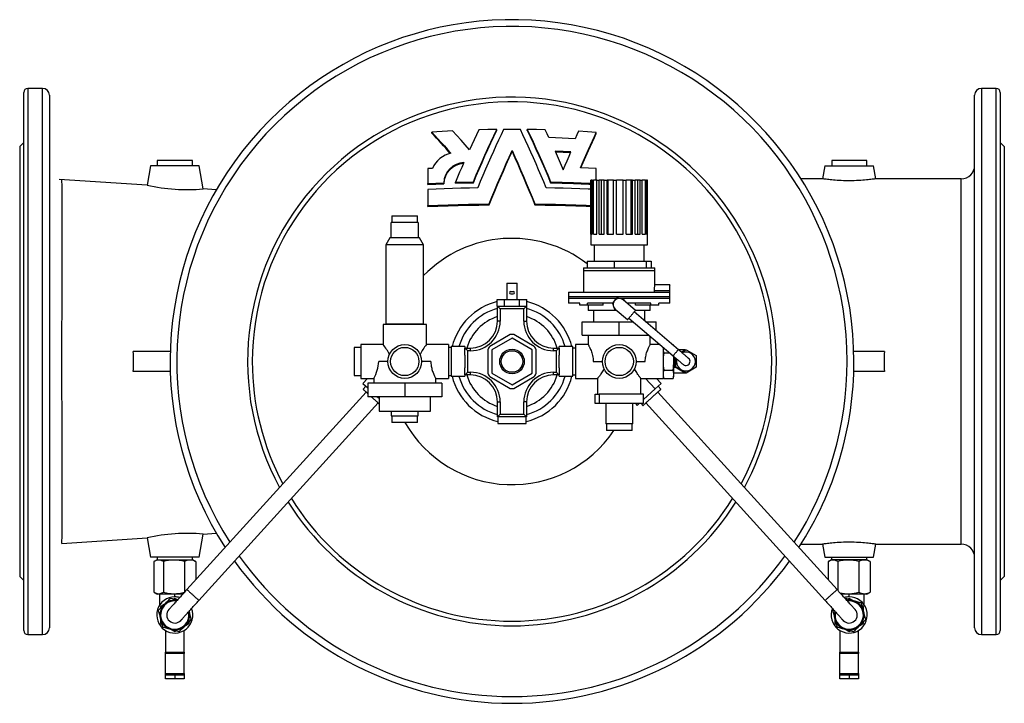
# Model space of a CAD drawing. Extents: x 51 to 1452, y -583 to 690.
# Tile 1 of 4: x 51 to 781, y -583 to -76. Entities that reach past the tile are written whole.
import ezdxf

# ---------------------------------------------------------------- set-up
doc = ezdxf.new("R2010")
doc.units = 0
doc.layers.get('0').update_dxf_attribs({"linetype": 'CONTINUOUS'})

msp = doc.modelspace()

# ---------------------------------------------------------------- linework, layer by layer
at = {"color": 7, "linetype": 'CONTINUOUS'}
for p, q in [((54.39, -528.5), (54.39, -129.5)), ((68.39, -126.5), (57.39, -126.5)), ((775.39, -126.5), (764.39, -126.5)), ((778.39, -129.5), (778.39, -528.5)), ((73.39, -131.5), (73.39, -526.5)), ((759.39, -526.5), (759.39, -131.5)), ((356.86, -159.66), (356.86, -158.94)), ((405.02, -157.65), (405.02, -156.95)), ((427.75, -157.65), (427.75, -156.95)), ((478.89, -159.88), (478.89, -159.16)), ((54.39, -166.5), (51.39, -169.5)), ((781.39, -169.5), (778.39, -166.5)), ((51.39, -169.5), (51.39, -329)), ((416.39, -173.28), (416.39, -172.59)), ((781.39, -169.5), (781.39, -329)), ((153.39, -180), (153.39, -184)), ((179.39, -180), (153.39, -180)), ((179.39, -184), (179.39, -180)), ((653.39, -180), (653.39, -184)), ((679.39, -180), (653.39, -180)), ((679.39, -184), (679.39, -180)), ((73.39, -184.06), (73.39, -184.08)), ((148.39, -184), (145.87, -198.26)), ((184.39, -184), (148.39, -184)), ((187.39, -201.02), (184.39, -184)), ((357.46, -185.78), (353.89, -185.99)), ((353.89, -185.99), (353.89, -197.02)), ((478.89, -194.6), (478.89, -185.99)), ((648.39, -184), (646.71, -193.49)), ((648.39, -184), (684.39, -184)), ((686.06, -193.49), (684.39, -184)), ((145.98, -198.27), (80.67, -193.92)), ((353.89, -197.71), (353.89, -197.02)), ((365.79, -197.12), (365.79, -196.43)), ((374.41, -196.78), (374.41, -196.1)), ((387.75, -196.4), (387.75, -195.72)), ((445.02, -196.4), (445.02, -195.72)), ((474.89, -194.6), (474.89, -242.6)), ((474.89, -194.6), (474.95, -194.6)), ((474.95, -234.6), (474.95, -194.6)), ((475.93, -194.6), (474.95, -194.6)), ((475.93, -234.6), (475.93, -194.6)), ((475.93, -194.6), (476.77, -194.6)), ((476.77, -234.6), (476.77, -194.6)), ((479.21, -194.6), (476.77, -194.6)), ((479.21, -234.6), (479.21, -194.6)), ((479.37, -194.6), (479.21, -194.6)), ((479.37, -234.6), (479.37, -194.6)), ((479.37, -194.6), (480.9, -194.6)), ((480.9, -234.6), (480.9, -194.6)), ((482.68, -194.6), (480.9, -194.6)), ((482.68, -234.6), (482.68, -194.6)), ((484.8, -194.6), (482.68, -194.6)), ((484.8, -234.6), (484.8, -194.6)), ((484.8, -194.6), (486.83, -194.6)), ((486.83, -234.6), (486.83, -194.6)), ((487.75, -194.6), (486.83, -194.6)), ((487.75, -234.6), (487.75, -194.6)), ((491.57, -194.6), (487.75, -194.6)), ((491.57, -234.6), (491.57, -194.6)), ((491.57, -194.6), (493.86, -194.6)), ((493.86, -234.6), (493.86, -194.6)), ((498.79, -194.6), (493.86, -194.6)), ((498.79, -234.6), (498.79, -194.6)), ((498.86, -194.6), (498.79, -194.6)), ((498.86, -234.6), (498.86, -194.6)), ((498.86, -194.6), (501.13, -194.6)), ((501.13, -234.6), (501.13, -194.6)), ((504.75, -194.6), (501.13, -194.6)), ((504.75, -234.6), (504.75, -194.6)), ((505.79, -194.6), (504.75, -194.6)), ((505.79, -234.6), (505.79, -194.6)), ((505.79, -194.6), (507.77, -194.6)), ((507.77, -234.6), (507.77, -194.6)), ((509.64, -194.6), (507.77, -194.6)), ((509.64, -234.6), (509.64, -194.6)), ((511.52, -194.6), (509.64, -194.6)), ((511.52, -234.6), (511.52, -194.6)), ((511.52, -194.6), (512.97, -194.6)), ((512.97, -234.6), (512.97, -194.6)), ((515.37, -194.6), (512.97, -194.6)), ((515.37, -234.6), (515.37, -194.6)), ((515.37, -194.6), (516.12, -194.6)), ((516.12, -234.6), (516.12, -194.6)), ((516.87, -194.6), (516.12, -194.6)), ((516.87, -234.6), (516.87, -194.6)), ((516.87, -194.6), (516.89, -194.6)), ((516.89, -242.6), (516.89, -194.6)), ((646.71, -193.49), (630.63, -193.49)), ((749.39, -193.49), (686.05, -193.49)), ((197.19, -201.68), (187.28, -201.02)), ((353.89, -201.51), (353.89, -213.37)), ((353.89, -214.07), (353.89, -213.37)), ((399.42, -212.88), (399.42, -212.18)), ((433.35, -212.88), (433.35, -212.18)), ((326.89, -237.4), (326.89, -225.9)), ((346.89, -225.9), (326.89, -225.9)), ((327.39, -220.9), (327.39, -225.9)), ((327.39, -220.9), (346.39, -220.9)), ((346.39, -225.9), (346.39, -220.9)), ((346.89, -225.9), (346.89, -237.4)), ((325.89, -237.4), (322.89, -242.4)), ((326.89, -237.4), (325.89, -237.4)), ((346.89, -237.4), (326.89, -237.4)), ((347.89, -237.4), (346.89, -237.4)), ((350.89, -242.4), (347.89, -237.4)), ((474.95, -234.6), (475.93, -234.6)), ((476.77, -234.6), (479.37, -234.6)), ((480.9, -234.6), (484.8, -234.6)), ((486.83, -234.6), (491.57, -234.6)), ((493.86, -234.6), (498.86, -234.6)), ((501.13, -234.6), (505.79, -234.6)), ((507.77, -234.6), (511.52, -234.6)), ((512.97, -234.6), (515.37, -234.6)), ((516.12, -234.6), (516.87, -234.6)), ((322.89, -242.4), (322.89, -301.2)), ((350.89, -242.4), (322.89, -242.4)), ((350.89, -301.2), (350.89, -242.4)), ((474.89, -242.6), (516.89, -242.6)), ((477.39, -242.6), (477.39, -254.6)), ((514.39, -254.6), (514.39, -242.6)), ((472.13, -254.6), (472.13, -259.6)), ((472.13, -254.6), (492.03, -254.6)), ((492.03, -254.6), (492.03, -259.6)), ((492.03, -254.6), (515.79, -254.6)), ((515.79, -254.6), (515.79, -259.6)), ((515.79, -254.6), (519.64, -254.6)), ((519.64, -254.6), (519.64, -259.6)), ((469.39, -259.6), (469.39, -261.6)), ((469.39, -259.6), (522.39, -259.6)), ((469.39, -261.6), (469.39, -277.6)), ((522.39, -261.6), (522.39, -259.6)), ((522.39, -272.12), (522.39, -261.6)), ((412.54, -271), (412.54, -283)), ((412.54, -271), (416.39, -271)), ((415.48, -277.1), (417.29, -277.1)), ((416.39, -271), (420.24, -271)), ((420.24, -283), (420.24, -271)), ((522, -277.6), (522, -276.6)), ((533.39, -272.1), (522.38, -272.1)), ((533.11, -276.6), (533.11, -277.6)), ((533.39, -281.1), (533.39, -272.1)), ((405.42, -288), (405.42, -283)), ((405.42, -283), (410.9, -283)), ((410.9, -288), (410.9, -283)), ((410.9, -283), (421.87, -283)), ((415.48, -278.9), (417.29, -278.9)), ((421.87, -288), (421.87, -283)), ((421.87, -283), (427.35, -283)), ((427.35, -288), (427.35, -283)), ((458.39, -277.6), (458.39, -281.1)), ((458.39, -277.6), (533.11, -277.6)), ((458.39, -281.1), (458.39, -282.25)), ((458.39, -282.25), (458.39, -285.75)), ((492.46, -283.83), (490.78, -285.81)), ((494.15, -281.86), (492.46, -283.83)), ((496.7, -282.33), (494.15, -281.86)), ((499.26, -282.8), (496.7, -282.33)), ((507.93, -291.12), (498.81, -283.33)), ((499.72, -284.11), (499.26, -282.8)), ((533.39, -282.25), (533.39, -281.1)), ((533.39, -285.75), (533.39, -282.25)), ((405.42, -288), (405.64, -288)), ((405.64, -288), (427.14, -288)), ((405.64, -299), (405.64, -288)), ((427.14, -288), (427.14, -299)), ((427.14, -288), (427.35, -288)), ((466.6, -285.75), (458.39, -285.75)), ((466.6, -287.25), (466.6, -285.75)), ((472.46, -287.25), (466.6, -287.25)), ((490.82, -285.75), (472.46, -285.75)), ((472.46, -287.25), (472.46, -285.75)), ((483.94, -287.25), (472.46, -287.25)), ((472.89, -287.25), (472.89, -291.25)), ((494.23, -291.25), (472.89, -291.25)), ((476.89, -291.25), (476.89, -299.5)), ((483.94, -287.25), (483.94, -285.75)), ((490.78, -285.81), (491.64, -288.26)), ((491.64, -288.26), (492.51, -290.71)), ((492.51, -290.71), (493.88, -290.96)), ((492.96, -290.18), (502.09, -297.97)), ((519.31, -285.75), (501.65, -285.75)), ((518.89, -291.25), (507.82, -291.25)), ((507.83, -287.25), (507.83, -285.75)), ((519.31, -287.25), (507.83, -287.25)), ((514.89, -299.03), (514.89, -291.25)), ((518.89, -291.25), (518.89, -287.25)), ((519.31, -287.25), (519.31, -285.75)), ((525.17, -287.25), (519.31, -287.25)), ((533.39, -285.75), (525.17, -285.75)), ((525.17, -287.25), (525.17, -285.75)), ((503.06, -296.83), (535.83, -324.79)), ((539.73, -320.23), (506.96, -292.26)), ((320.89, -301.5), (320.89, -316.51)), ((352.89, -301.5), (320.89, -301.5)), ((350.89, -301.2), (322.89, -301.2)), ((324.89, -301.2), (324.89, -301.5)), ((348.89, -301.5), (348.89, -301.2)), ((352.89, -316.5), (352.89, -301.5)), ((468.39, -309.5), (468.39, -299.5)), ((468.39, -299.5), (495.89, -299.5)), ((495.89, -309.5), (495.89, -299.5)), ((495.89, -299.5), (506.2, -299.5)), ((515.44, -299.5), (523.39, -299.5)), ((523.39, -306.28), (523.39, -299.5)), ((414.93, -309.06), (399.84, -317.77)), ((416.39, -311.68), (401.39, -320.34)), ((431.39, -320.34), (416.39, -311.68)), ((432.93, -317.77), (417.84, -309.06)), ((468.39, -309.5), (495.89, -309.5)), ((472.89, -309.5), (472.89, -316.51)), ((495.89, -309.5), (517.92, -309.5)), ((518.89, -316.52), (518.89, -310.33)), ((304.39, -318.5), (299.39, -318.5)), ((299.39, -318.5), (299.39, -339.5)), ((320.89, -316.5), (304.39, -316.5)), ((304.39, -316.5), (304.39, -329)), ((369.39, -316.5), (352.89, -316.5)), ((369.39, -316.5), (369.39, -329)), ((371.39, -318.5), (369.39, -318.5)), ((381.39, -318), (371.39, -318)), ((371.39, -318), (371.39, -340)), ((381.39, -318), (381.39, -319)), ((381.39, -319), (385.64, -319)), ((381.39, -324.42), (381.39, -319)), ((398.39, -320.29), (398.39, -337.72)), ((401.39, -320.34), (401.39, -337.66)), ((431.39, -337.66), (431.39, -320.34)), ((434.39, -337.72), (434.39, -320.29)), ((447.14, -319), (451.39, -319)), ((461.39, -318), (451.39, -318)), ((451.39, -319), (451.39, -318)), ((451.39, -319), (451.39, -324.42)), ((461.39, -340), (461.39, -318)), ((463.39, -319), (461.39, -319)), ((472.89, -316.5), (463.39, -316.5)), ((463.39, -316.5), (463.39, -341.5)), ((526.12, -316.5), (518.88, -316.5)), ((528.39, -318.44), (528.39, -341.5)), ((535.12, -316.3), (535.77, -316.3)), ((536.05, -317.1), (535.77, -316.3)), ((536.01, -317.06), (535.77, -316.3)), ((544.89, -320.34), (539.86, -320.34)), ((542.09, -322.25), (545.39, -320.34)), ((545.39, -320.34), (552.89, -324.67)), ((163, -321.5), (135.61, -321.5)), ((381.39, -324.42), (381.39, -333.59)), ((451.39, -333.59), (451.39, -324.42)), ((529, -322.65), (533.32, -322.65)), ((536.39, -329), (536.39, -325.27)), ((537.89, -333.33), (537.89, -326.55)), ((552.89, -324.67), (552.89, -333.33)), ((692.45, -321.5), (669.77, -321.5)), ((51.39, -329), (51.39, -488.5)), ((304.39, -329), (304.39, -341.5)), ((324.39, -329), (317.58, -329)), ((356.19, -329), (349.39, -329)), ((369.39, -329), (369.39, -341.5)), ((381.39, -339), (381.39, -333.59)), ((451.39, -333.59), (451.39, -339)), ((476.58, -329), (483.39, -329)), ((508.39, -329), (515.19, -329)), ((529, -335.35), (535.77, -335.35)), ((536.39, -338.53), (536.39, -329)), ((536.89, -333.33), (536.39, -333.33)), ((545.39, -337.66), (537.89, -333.33)), ((552.89, -333.33), (545.39, -337.66)), ((781.39, -329), (781.39, -488.5)), ((163, -336.5), (135.61, -336.5)), ((299.39, -339.5), (304.39, -339.5)), ((304.39, -341.5), (313.89, -341.5)), ((309.18, -341.5), (305.74, -345.3)), ((313.89, -341.49), (313.89, -345.1)), ((359.88, -341.5), (369.39, -341.5)), ((359.89, -345.1), (359.89, -341.5)), ((369.39, -339.5), (371.39, -339.5)), ((371.39, -340), (381.39, -340)), ((385.64, -339), (381.39, -339)), ((381.39, -339), (381.39, -340)), ((399.84, -340.23), (414.93, -348.95)), ((401.39, -337.66), (416.39, -346.32)), ((416.39, -346.32), (431.39, -337.66)), ((417.84, -348.95), (432.93, -340.23)), ((451.39, -339), (447.14, -339)), ((451.39, -340), (451.39, -339)), ((451.39, -340), (461.39, -340)), ((461.39, -339), (463.39, -339)), ((463.39, -341.5), (479.89, -341.5)), ((479.89, -341.5), (479.89, -353.25)), ((511.88, -341.5), (528.39, -341.5)), ((511.89, -353.25), (511.89, -341.5)), ((515.41, -341.5), (522.54, -349.38)), ((523.59, -341.5), (527.04, -345.3)), ((528.39, -340), (529, -341.71)), ((529, -341.71), (535.77, -341.71)), ((535.77, -341.71), (536.39, -340)), ((544.89, -337.66), (536.39, -337.66)), ((536.39, -340), (536.39, -338.53)), ((692.45, -336.5), (669.77, -336.5)), ((305.74, -345.3), (309.39, -348.61)), ((308.05, -347.4), (306.03, -349.62)), ((309.39, -345.1), (309.39, -355.1)), ((336.89, -345.1), (309.39, -345.1)), ((336.89, -345.1), (336.89, -355.1)), ((364.39, -345.1), (336.89, -345.1)), ((364.39, -345.1), (364.39, -355.1)), ((513.84, -357.27), (522.54, -349.38)), ((522.54, -349.38), (527.04, -345.3)), ((526.74, -349.62), (524.72, -347.4)), ((308.26, -351.64), (175.38, -498.16)), ((336.89, -355.1), (309.39, -355.1)), ((316.54, -355.1), (317.89, -356.32)), ((317.89, -355.1), (317.89, -365.75)), ((364.39, -355.1), (336.89, -355.1)), ((355.89, -365.75), (355.89, -355.1)), ((477.93, -360.25), (477.93, -353.25)), ((477.93, -353.25), (481.01, -353.25)), ((481.01, -353.25), (481.01, -360.25)), ((513.84, -353.25), (481.01, -353.25)), ((513.84, -360.25), (513.84, -353.25)), ((657.39, -498.16), (524.51, -351.64)), ((184.27, -506.22), (317.15, -359.7)), ((405.64, -370), (405.64, -359)), ((427.14, -359), (427.14, -370)), ((481.01, -360.25), (477.93, -360.25)), ((513.84, -360.25), (481.01, -360.25)), ((485.89, -360.25), (485.89, -375.25)), ((505.89, -375.25), (505.89, -360.25)), ((507.86, -360.25), (509.07, -361.59)), ((509.07, -361.59), (510.55, -360.25)), ((512.08, -360.25), (513.4, -361.72)), ((515.63, -359.7), (648.5, -506.22)), ((317.89, -365.75), (355.89, -365.75)), ((326.89, -365.75), (326.89, -369.25)), ((326.89, -369.25), (346.89, -369.25)), ((327.39, -369.25), (327.39, -374.25)), ((346.39, -374.25), (346.39, -369.25)), ((346.89, -369.25), (346.89, -365.75)), ((427.14, -370), (405.64, -370)), ((405.89, -370), (405.89, -375)), ((426.89, -375), (426.89, -370)), ((346.39, -374.25), (327.39, -374.25)), ((405.89, -375), (426.89, -375)), ((505.89, -375.25), (485.89, -375.25)), ((486.39, -375.25), (486.39, -380.25)), ((505.39, -380.25), (505.39, -375.25)), ((490.69, -380.25), (486.39, -380.25)), ((505.39, -380.25), (490.69, -380.25)), ((82.72, -463.95), (145.98, -459.74)), ((145.87, -459.75), (148.39, -474)), ((184.39, -474), (187.39, -456.99)), ((187.28, -456.99), (197.21, -456.33)), ((630.63, -464.51), (646.71, -464.51)), ((646.71, -464.51), (648.39, -474)), ((684.39, -474), (686.06, -464.51)), ((686.05, -464.51), (749.39, -464.51)), ((73.39, -473.95), (73.39, -473.93)), ((184.39, -474), (148.39, -474)), ((153.3, -474), (153.3, -476)), ((179.48, -476), (179.48, -474)), ((648.39, -474), (684.39, -474)), ((653.3, -474), (653.3, -476)), ((679.48, -476), (679.48, -474)), ((150.81, -477.45), (150.81, -500.06)), ((153.3, -476), (151.18, -477.22)), ((153.3, -476), (179.48, -476)), ((157.97, -477.45), (157.97, -500.06)), ((173.54, -477.45), (173.54, -500.06)), ((181.59, -477.22), (179.47, -476)), ((181.96, -477.45), (181.58, -477.24)), ((181.96, -477.45), (181.96, -490.9)), ((650.81, -477.45), (650.81, -490.9)), ((653.3, -476), (651.18, -477.22)), ((679.48, -476), (653.3, -476)), ((657.97, -477.45), (657.97, -498.79)), ((673.54, -477.45), (673.54, -500.06)), ((681.59, -477.22), (679.47, -476)), ((681.96, -477.45), (681.58, -477.24)), ((681.96, -477.45), (681.96, -500.06)), ((51.39, -488.5), (54.39, -491.5)), ((778.39, -491.5), (781.39, -488.5)), ((151.18, -500.28), (153.3, -501.5)), ((172.34, -501.5), (153.3, -501.5)), ((155.39, -509.35), (155.39, -501.5)), ((166.39, -503.6), (166.39, -501.5)), ((173.62, -500.1), (173.54, -500.06)), ((677.4, -501.5), (660.43, -501.5)), ((666.39, -503.6), (666.39, -501.5)), ((677.39, -509.35), (677.39, -501.5)), ((679.47, -501.5), (677.4, -501.5)), ((679.47, -501.5), (681.59, -500.28)), ((681.58, -500.28), (681.96, -500.06)), ((158.82, -509.02), (155.69, -510.83)), ((155.69, -510.83), (155.69, -512.11)), ((166.39, -504.65), (165.27, -505.29)), ((168.42, -505.83), (166.39, -504.65)), ((666.39, -504.65), (665.27, -505.29)), ((669.52, -506.46), (666.39, -504.65)), ((677.09, -510.83), (675.97, -510.18)), ((677.09, -514.44), (677.09, -510.83)), ((177.09, -514.44), (177.09, -514.14)), ((654.72, -513.07), (654.14, -513.64)), ((155.69, -519.57), (155.69, -523.18)), ((155.69, -523.18), (156.8, -523.83)), ((173.95, -524.99), (177.09, -523.18)), ((177.09, -523.18), (177.09, -521.89)), ((655.69, -519.57), (655.69, -523.18)), ((655.69, -523.18), (656.8, -523.83)), ((673.95, -524.99), (677.09, -523.18)), ((677.09, -523.18), (677.09, -521.89)), ((57.39, -531.5), (68.39, -531.5)), ((159.39, -528.44), (159.39, -544.6)), ((163.25, -527.55), (166.39, -529.36)), ((166.39, -529.36), (167.5, -528.72)), ((173.39, -544.6), (173.39, -528.44)), ((659.39, -528.44), (659.39, -544.6)), ((663.25, -527.55), (666.39, -529.36)), ((666.39, -529.36), (667.5, -528.72)), ((673.39, -544.6), (673.39, -528.44)), ((764.39, -531.5), (775.39, -531.5)), ((159.39, -544.6), (173.39, -544.6)), ((159.39, -545.6), (159.39, -544.6)), ((159.39, -560.39), (159.39, -545.6)), ((173.39, -544.6), (173.39, -545.6)), ((173.39, -560.39), (173.39, -545.6)), ((659.39, -544.6), (673.39, -544.6)), ((659.39, -545.6), (659.39, -544.6)), ((659.39, -560.39), (659.39, -545.6)), ((673.39, -544.6), (673.39, -545.6)), ((673.39, -560.39), (673.39, -545.6)), ((159.39, -561.39), (159.39, -560.39)), ((159.39, -564.39), (159.39, -561.39)), ((159.39, -561.39), (166.39, -561.39)), ((166.39, -561.39), (173.39, -561.39)), ((173.39, -560.39), (173.39, -561.39)), ((173.39, -561.39), (173.39, -564.39)), ((659.39, -561.39), (659.39, -560.39)), ((659.39, -561.39), (666.39, -561.39)), ((659.39, -564.39), (659.39, -561.39)), ((666.39, -561.39), (673.39, -561.39)), ((673.39, -560.39), (673.39, -561.39)), ((673.39, -561.39), (673.39, -564.39)), ((166.39, -564.39), (159.39, -564.39)), ((173.39, -564.39), (166.39, -564.39)), ((666.39, -564.39), (659.39, -564.39)), ((673.39, -564.39), (666.39, -564.39))]:
    msp.add_line(p, q, dxfattribs=at)
at = {"color": 8, "linetype": 'CONTINUOUS'}
for p, q in [((57.39, -126.5), (57.39, -531.5)), ((68.39, -531.5), (68.39, -126.5)), ((764.39, -126.5), (764.39, -531.5)), ((775.39, -531.5), (775.39, -126.5)), ((749.39, -464.51), (749.39, -193.49)), ((469.39, -261.6), (522.39, -261.6)), ((533.11, -276.6), (522, -276.6)), ((522.4, -281.1), (458.39, -281.1)), ((493.81, -282.25), (458.39, -282.25)), ((533.39, -282.25), (496.3, -282.25)), ((533.39, -281.1), (522.4, -281.1)), ((425.14, -290), (407.64, -290)), ((407.64, -290), (407.64, -299)), ((425.14, -299), (425.14, -290)), ((407.64, -299), (405.64, -299)), ((425.14, -299), (427.14, -299)), ((383.39, -321), (383.39, -337)), ((385.64, -321), (383.39, -321)), ((385.64, -321), (385.64, -319)), ((447.14, -321), (447.14, -319)), ((449.39, -321), (447.14, -321)), ((449.39, -337), (449.39, -321)), ((541.89, -322.07), (544.89, -320.34)), ((536.89, -333.33), (536.89, -325.69)), ((544.89, -337.66), (537.3, -333.28)), ((383.39, -337), (385.64, -337)), ((385.64, -339), (385.64, -337)), ((447.14, -337), (449.39, -337)), ((447.14, -339), (447.14, -337)), ((405.64, -359), (407.64, -359)), ((407.64, -359), (407.64, -368)), ((425.14, -368), (425.14, -359)), ((427.14, -359), (425.14, -359)), ((407.64, -368), (425.14, -368)), ((173.39, -545.6), (159.39, -545.6)), ((673.39, -545.6), (659.39, -545.6)), ((159.39, -560.39), (173.39, -560.39)), ((166.39, -561.39), (166.39, -564.39)), ((659.39, -560.39), (673.39, -560.39)), ((666.39, -561.39), (666.39, -564.39))]:
    msp.add_line(p, q, dxfattribs=at)
at = {"color": 7, "linetype": 'CONTINUOUS', "flags": 128}
for points in [[(372.33, -157.98), (368.45, -158.19), (364.58, -158.42), (360.71, -158.67), (356.86, -158.94)], [(356.86, -158.94), (359.18, -161.39), (361.52, -163.9), (363.88, -166.47), (366.26, -169.1), (368.66, -171.79), (371.07, -174.53)], [(384.89, -172.03), (381.73, -168.4), (378.58, -164.85), (375.44, -161.37), (372.33, -157.98)], [(391.68, -157.22), (390, -160.83), (388.3, -164.5), (386.6, -168.24), (384.89, -172.03)], [(387.75, -195.72), (389.9, -190.67), (392.05, -185.68), (394.2, -180.75), (396.35, -175.89), (398.53, -171.02), (400.7, -166.24), (402.87, -161.54), (405.02, -156.95)], [(387.75, -196.4), (389.9, -191.36), (392.05, -186.37), (394.2, -181.44), (396.35, -176.58), (398.53, -171.72), (400.7, -166.93), (402.87, -162.24), (405.02, -157.65)], [(410.16, -156.9), (408.29, -160.89), (406.4, -164.96), (404.51, -169.1), (402.61, -173.31), (400.7, -177.57), (398.76, -182), (396.8, -186.48), (394.85, -191.01), (392.9, -195.59), (390.95, -200.21)], [(405.02, -156.95), (398.35, -157.06), (391.68, -157.22)], [(422.61, -156.9), (416.39, -156.87), (410.16, -156.9)], [(441.82, -200.21), (439.91, -195.69), (438, -191.21), (436.09, -186.77), (434.18, -182.38), (432.28, -178.05), (430.33, -173.68), (428.39, -169.38), (426.45, -165.14), (424.53, -160.98), (422.61, -156.9)], [(427.75, -156.95), (429.87, -161.46), (431.99, -166.08), (434.13, -170.78), (436.27, -175.55), (438.46, -180.49), (440.64, -185.51), (442.83, -190.58), (445.02, -195.72)], [(441.09, -157.22), (434.43, -157.06), (427.75, -156.95)], [(427.75, -157.65), (429.86, -162.16), (431.99, -166.77), (434.13, -171.46), (436.27, -176.24), (438.45, -181.17), (440.64, -186.19), (442.83, -191.27), (445.02, -196.4)], [(443.75, -162.95), (442.42, -160.07), (441.09, -157.22)], [(465.66, -158.27), (464.4, -160.98), (463.14, -163.75)], [(478.89, -159.16), (472.29, -158.69), (465.66, -158.27)], [(467.18, -185.35), (469.15, -180.75), (471.11, -176.25), (473.07, -171.85), (474.54, -168.58), (476, -165.37), (477.45, -162.23), (478.89, -159.16)], [(467.47, -185.36), (469.15, -181.45), (471.12, -176.95), (473.07, -172.55), (474.54, -169.28), (476, -166.08), (477.45, -162.95), (478.89, -159.88)], [(463.14, -163.75), (458.31, -163.51), (453.47, -163.3), (448.62, -163.11), (443.75, -162.95)], [(399.42, -212.18), (401.51, -207.1), (403.61, -202.05), (405.71, -197.04), (407.82, -192.09), (409.96, -187.11), (412.11, -182.2), (414.25, -177.35), (416.39, -172.59)], [(399.42, -212.88), (401.51, -207.79), (403.6, -202.74), (405.71, -197.73), (407.81, -192.78), (409.96, -187.8), (412.11, -182.88), (414.25, -178.04), (416.39, -173.28)], [(416.39, -172.59), (418.49, -177.27), (420.59, -182.03), (422.7, -186.86), (424.81, -191.75), (426.95, -196.78), (429.09, -201.87), (431.23, -207.01), (433.35, -212.18)], [(416.39, -173.28), (418.48, -177.96), (420.59, -182.72), (422.7, -187.54), (424.81, -192.43), (426.95, -197.47), (429.09, -202.56), (431.23, -207.7), (433.35, -212.88)], [(460.08, -173.55), (454.22, -173.31), (448.36, -173.1)], [(448.36, -173.1), (449.86, -176.48), (451.37, -179.89), (452.88, -183.34), (454.39, -186.82)], [(459.78, -174.24), (454.22, -174), (448.67, -173.8)], [(454.39, -186.82), (455.82, -183.44), (457.24, -180.1), (458.66, -176.8), (460.08, -173.55)], [(380.71, -181.46), (379.14, -185.07), (377.57, -188.71), (375.99, -192.39), (374.41, -196.1)], [(478.89, -185.99), (473.04, -185.65), (467.18, -185.35)], [(82.72, -463.95), (82.72, -463.95), (82.72, -463.91), (82.73, -463.72), (82.73, -463.38), (82.74, -462.89), (82.74, -462.24), (82.75, -461.36), (82.76, -460.31), (82.78, -459.09), (82.79, -457.69), (82.8, -456.12), (82.81, -454.31), (82.83, -452.33), (82.84, -450.16), (82.85, -447.82), (82.86, -445.31), (82.87, -442.97), (82.87, -440.5), (82.88, -437.91), (82.88, -435.2), (82.89, -432.37), (82.89, -429.34), (82.89, -426.19), (82.89, -422.92), (82.89, -419.54), (82.89, -416.06), (82.88, -412.6), (82.88, -409.05), (82.87, -405.41), (82.86, -401.68), (82.86, -397.88), (82.85, -393.9), (82.84, -389.83), (82.83, -385.69), (82.81, -381.49), (82.8, -377.23), (82.79, -373.02), (82.78, -368.76), (82.77, -364.46), (82.76, -360.13), (82.75, -355.76), (82.74, -351.23), (82.74, -346.68), (82.73, -342.11), (82.72, -337.52), (82.72, -332.92), (82.72, -328.28), (82.72, -323.63), (82.73, -318.98), (82.73, -314.35), (82.74, -309.73), (82.75, -305.15), (82.75, -300.74), (82.76, -296.35), (82.78, -292), (82.79, -287.7), (82.8, -283.44), (82.81, -279.11), (82.82, -274.84), (82.83, -270.62), (82.84, -266.48), (82.85, -262.42), (82.86, -258.55), (82.87, -254.75), (82.87, -251.04), (82.88, -247.41), (82.88, -243.88), (82.89, -240.34), (82.89, -236.9), (82.89, -233.58), (82.89, -230.36), (82.89, -227.26), (82.89, -224.39), (82.88, -221.62), (82.88, -218.98), (82.87, -216.45), (82.86, -214.05), (82.85, -211.72), (82.84, -209.52), (82.83, -207.45), (82.82, -205.53), (82.81, -203.75), (82.8, -202.16), (82.79, -200.7), (82.78, -199.39), (82.77, -198.22), (82.76, -197.19), (82.75, -196.28), (82.74, -195.53), (82.73, -194.93), (82.73, -194.49), (82.72, -194.2), (82.72, -194.04), (82.72, -194.01)], [(353.89, -197.02), (359.83, -196.7), (365.79, -196.43)], [(374.41, -196.1), (381.08, -195.89), (387.75, -195.72)], [(374.41, -196.78), (381.08, -196.57), (387.75, -196.4)], [(445.02, -195.72), (453.51, -195.94), (461.98, -196.23), (467.63, -196.46), (473.26, -196.72), (474.89, -196.81)], [(445.02, -196.4), (453.51, -196.63), (461.98, -196.92), (467.63, -197.15), (473.26, -197.41), (474.89, -197.5)], [(686.05, -193.5), (686.05, -193.5), (685.95, -193.51), (685.71, -193.55), (685.32, -193.6), (684.81, -193.68), (684.17, -193.76), (683.38, -193.87), (682.47, -193.98), (681.47, -194.1), (680.36, -194.22), (679.11, -194.35), (677.77, -194.47), (676.39, -194.59), (674.94, -194.69), (673.37, -194.78), (671.76, -194.86), (670.18, -194.91), (668.58, -194.95), (666.91, -194.97), (665.23, -194.97), (663.64, -194.94), (662.07, -194.9), (660.48, -194.84), (658.94, -194.76), (657.49, -194.67), (656.09, -194.56), (654.73, -194.45), (653.46, -194.33), (652.28, -194.21), (651.2, -194.09), (650.2, -193.97), (649.31, -193.86), (648.56, -193.76), (647.93, -193.67), (647.41, -193.6), (647.04, -193.54), (646.86, -193.52), (646.75, -193.5), (646.71, -193.49)], [(353.89, -197.71), (359.83, -197.4), (365.79, -197.12)], [(390.95, -200.21), (384.76, -200.34), (378.57, -200.51), (372.39, -200.7), (366.21, -200.93), (360.04, -201.2), (353.89, -201.51)], [(474.89, -201.31), (472.75, -201.2), (466.59, -200.93), (460.42, -200.7), (454.23, -200.51), (448.03, -200.34), (441.82, -200.21)], [(353.89, -213.37), (361.43, -213.05), (368.99, -212.79), (376.57, -212.57), (384.18, -212.4), (391.8, -212.28), (399.42, -212.18)], [(353.89, -214.07), (361.43, -213.75), (368.99, -213.48), (376.57, -213.27), (384.18, -213.1), (391.8, -212.97), (399.42, -212.88)], [(433.35, -212.18), (440.95, -212.28), (448.55, -212.4), (456.13, -212.57), (463.73, -212.79), (471.32, -213.05), (474.89, -213.21)], [(433.35, -212.88), (440.95, -212.97), (448.55, -213.1), (456.13, -213.26), (463.73, -213.48), (471.32, -213.75), (474.89, -213.9)], [(522, -276.6), (522.01, -275.87), (522.04, -275.13), (522.09, -274.45), (522.15, -273.82), (522.21, -273.27), (522.27, -272.81), (522.33, -272.46), (522.37, -272.22), (522.38, -272.11), (522.38, -272.12)], [(407.64, -290), (407.35, -289.72), (407.07, -289.44), (406.8, -289.17), (406.55, -288.92), (406.33, -288.69), (406.12, -288.49), (405.95, -288.32), (405.82, -288.18), (405.72, -288.08), (405.66, -288.02), (405.64, -288)], [(425.14, -290), (425.42, -289.72), (425.7, -289.44), (425.97, -289.17), (426.22, -288.92), (426.44, -288.69), (426.65, -288.49), (426.82, -288.32), (426.95, -288.18), (427.05, -288.08), (427.11, -288.02), (427.14, -288)], [(502.09, -297.97), (502.1, -297.96), (502.13, -297.92), (502.2, -297.84), (502.3, -297.72), (502.43, -297.57), (502.59, -297.38), (502.79, -297.15), (503, -296.9), (503.24, -296.62), (503.51, -296.31), (503.79, -295.98), (504.08, -295.64), (504.38, -295.28), (504.7, -294.91), (505.01, -294.54), (505.33, -294.17), (505.64, -293.81), (505.95, -293.45), (506.24, -293.11), (506.52, -292.78), (506.78, -292.47), (507.02, -292.19), (507.24, -291.94), (507.43, -291.71), (507.59, -291.52), (507.73, -291.36), (507.83, -291.25), (507.9, -291.17), (507.93, -291.13), (507.93, -291.12)], [(381.39, -319), (381.41, -319.02), (381.47, -319.08), (381.57, -319.18), (381.7, -319.32), (381.87, -319.49), (382.08, -319.69), (382.3, -319.92), (382.55, -320.17), (382.82, -320.44), (383.1, -320.72), (383.39, -321)], [(449.39, -321), (449.67, -320.72), (449.95, -320.44), (450.22, -320.17), (450.47, -319.92), (450.69, -319.69), (450.9, -319.49), (451.07, -319.32), (451.2, -319.18), (451.3, -319.08), (451.36, -319.02), (451.39, -319)], [(472.89, -316.51), (472.89, -316.51), (472.93, -316.58), (473, -316.71), (473.11, -316.91), (473.25, -317.18), (473.42, -317.52), (473.62, -317.92), (473.85, -318.38), (474.1, -318.91), (474.36, -319.49), (474.66, -320.18), (474.96, -320.93), (475.26, -321.76), (475.56, -322.64), (475.84, -323.6), (476.08, -324.6), (476.3, -325.69), (476.45, -326.81), (476.55, -327.89), (476.58, -329)], [(515.19, -329), (515.22, -328.06), (515.28, -327.12), (515.4, -326.16), (515.56, -325.23), (515.74, -324.35), (515.96, -323.51), (516.2, -322.68), (516.46, -321.89), (516.75, -321.09), (517.04, -320.35), (517.34, -319.64), (517.63, -318.99), (517.92, -318.38), (518.18, -317.85), (518.42, -317.38), (518.62, -317.01), (518.75, -316.76), (518.84, -316.6), (518.88, -316.51), (518.88, -316.52)], [(528.46, -318.5), (528.43, -318.68), (528.39, -319.48)], [(547.33, -326.72), (547.31, -326.7), (547.25, -326.65), (547.14, -326.56), (546.99, -326.43), (546.81, -326.27), (546.58, -326.08), (546.31, -325.85), (546.01, -325.59), (545.67, -325.31), (545.3, -324.99), (544.9, -324.65), (544.47, -324.28), (544.01, -323.89), (543.53, -323.48), (543.03, -323.05), (542.51, -322.6), (541.97, -322.14), (541.42, -321.67), (540.86, -321.2), (540.3, -320.72), (539.73, -320.23)], [(545.32, -320.31), (545.36, -320.33), (545.38, -320.34), (545.39, -320.34)], [(535.83, -324.79), (536.4, -325.28), (536.97, -325.76), (537.52, -326.24), (538.07, -326.71), (538.61, -327.17), (539.13, -327.61), (539.63, -328.04), (540.12, -328.45), (540.57, -328.84), (541, -329.21), (541.41, -329.55), (541.78, -329.87), (542.12, -330.16), (542.42, -330.42), (542.68, -330.64), (542.91, -330.84), (543.1, -331), (543.25, -331.12), (543.35, -331.21), (543.42, -331.27), (543.44, -331.29)], [(536.39, -329), (536.29, -326.63), (536.11, -325.04)], [(356.19, -329), (356.21, -329.72), (356.26, -330.61), (356.35, -331.49), (356.48, -332.38), (356.65, -333.24), (356.85, -334.07), (357.06, -334.87), (357.31, -335.66), (357.56, -336.4), (357.86, -337.2), (358.16, -337.93), (358.46, -338.63), (358.75, -339.26), (359.03, -339.85), (359.28, -340.35), (359.5, -340.78), (359.67, -341.11), (359.79, -341.32), (359.86, -341.45), (359.88, -341.5), (359.88, -341.5)], [(484.57, -334.32), (484.17, -335.12), (483.76, -335.88), (483.3, -336.67), (482.83, -337.41), (482.37, -338.12), (481.92, -338.77), (481.52, -339.33), (481.15, -339.84), (480.81, -340.3), (480.51, -340.69), (480.31, -340.96), (480.14, -341.18), (480.01, -341.35), (479.92, -341.46), (479.89, -341.5), (479.89, -341.5)], [(511.88, -341.5), (511.88, -341.5), (511.84, -341.45), (511.76, -341.34), (511.63, -341.18), (511.47, -340.97), (511.27, -340.71), (511.04, -340.4), (510.76, -340.02), (510.45, -339.6), (510.1, -339.12), (509.74, -338.61), (509.29, -337.95), (508.83, -337.24), (508.36, -336.47), (507.88, -335.65), (507.2, -334.32)], [(537.89, -333.33), (537.88, -333.33), (537.85, -333.31), (537.8, -333.28)], [(381.39, -339), (381.41, -338.98), (381.47, -338.92), (381.57, -338.82), (381.7, -338.69), (381.87, -338.52), (382.08, -338.31), (382.3, -338.09), (382.55, -337.83), (382.82, -337.57), (383.1, -337.29), (383.39, -337)], [(449.39, -337), (449.67, -337.29), (449.95, -337.57), (450.22, -337.83), (450.47, -338.09), (450.69, -338.31), (450.9, -338.52), (451.07, -338.69), (451.2, -338.82), (451.3, -338.92), (451.36, -338.98), (451.39, -339)], [(545.39, -337.66), (545.38, -337.67), (545.36, -337.68), (545.32, -337.7)], [(306.03, -349.62), (306.05, -349.64), (306.11, -349.7), (306.21, -349.78), (306.34, -349.91), (306.52, -350.06), (306.73, -350.25), (306.97, -350.47), (307.25, -350.73), (307.56, -351.01), (307.9, -351.31), (308.27, -351.65), (308.66, -352.01), (309.08, -352.38), (309.39, -352.66)], [(513.4, -361.72), (513.42, -361.7), (513.48, -361.65), (513.58, -361.56), (513.71, -361.43), (513.89, -361.28), (514.1, -361.09), (514.34, -360.87), (514.62, -360.62), (514.93, -360.34), (515.27, -360.03), (515.63, -359.69), (516.03, -359.34), (516.45, -358.96), (516.88, -358.56), (517.34, -358.14), (517.82, -357.71), (518.3, -357.27), (518.8, -356.82), (519.31, -356.36), (519.81, -355.9), (520.32, -355.44), (520.83, -354.98), (521.34, -354.52), (521.84, -354.07), (522.32, -353.63), (522.8, -353.2), (523.25, -352.78), (523.69, -352.38), (524.11, -352.01), (524.51, -351.65), (524.87, -351.31), (525.21, -351.01), (525.52, -350.73), (525.8, -350.47), (526.04, -350.25), (526.25, -350.06), (526.43, -349.91), (526.56, -349.78), (526.66, -349.7), (526.72, -349.64), (526.74, -349.62), (526.74, -349.62)], [(312.08, -355.1), (312.45, -355.44), (312.96, -355.9), (313.47, -356.36), (313.97, -356.82), (314.47, -357.27), (314.95, -357.71), (315.43, -358.14), (315.89, -358.56), (316.32, -358.96), (316.74, -359.34), (317.14, -359.69), (317.5, -360.03), (317.84, -360.34), (317.89, -360.37)], [(405.64, -370), (405.66, -369.98), (405.72, -369.92), (405.82, -369.82), (405.95, -369.69), (406.12, -369.52), (406.33, -369.31), (406.55, -369.09), (406.8, -368.83), (407.07, -368.57), (407.35, -368.29), (407.64, -368)], [(427.14, -370), (427.11, -369.98), (427.05, -369.92), (426.95, -369.82), (426.82, -369.69), (426.65, -369.52), (426.44, -369.31), (426.22, -369.09), (425.97, -368.83), (425.7, -368.57), (425.42, -368.29), (425.14, -368)], [(686.05, -464.51), (686.05, -464.51), (685.95, -464.5), (685.71, -464.46), (685.32, -464.4), (684.81, -464.33), (684.17, -464.24), (683.38, -464.14), (682.47, -464.03), (681.47, -463.91), (680.36, -463.78), (679.11, -463.66), (677.77, -463.53), (676.39, -463.42), (674.94, -463.32), (673.37, -463.22), (671.76, -463.15), (670.18, -463.09), (668.58, -463.06), (666.91, -463.04), (665.23, -463.04), (663.64, -463.07), (662.07, -463.11), (660.48, -463.17), (658.94, -463.25), (657.49, -463.34), (656.09, -463.44), (654.73, -463.56), (653.46, -463.68), (652.28, -463.8), (651.2, -463.92), (650.2, -464.04), (649.31, -464.15), (648.56, -464.25), (647.93, -464.34), (647.41, -464.41), (647.04, -464.46), (646.86, -464.49), (646.75, -464.51), (646.71, -464.51)], [(175.38, -498.16), (174.67, -498.93), (173.97, -499.71), (173.27, -500.48), (172.58, -501.24), (171.9, -501.99), (171.22, -502.74), (170.56, -503.47), (169.91, -504.18), (169.28, -504.88), (168.66, -505.57), (168.06, -506.23), (167.48, -506.87), (166.92, -507.48), (166.39, -508.07), (165.88, -508.63), (165.39, -509.17), (164.93, -509.67), (164.51, -510.14), (164.11, -510.58), (163.74, -510.99), (163.41, -511.36), (163.1, -511.69), (162.83, -511.99), (162.6, -512.25), (162.4, -512.47), (162.23, -512.65), (162.11, -512.79), (162.01, -512.89), (161.96, -512.95), (161.94, -512.97)], [(670.83, -512.97), (670.81, -512.95), (670.76, -512.89), (670.66, -512.79), (670.54, -512.65), (670.37, -512.47), (670.17, -512.25), (669.94, -511.99), (669.67, -511.69), (669.37, -511.36), (669.03, -510.99), (668.66, -510.58), (668.26, -510.14), (667.84, -509.67), (667.38, -509.17), (666.89, -508.63), (666.38, -508.07), (665.85, -507.48), (665.29, -506.87), (664.71, -506.23), (664.11, -505.57), (663.49, -504.88), (662.86, -504.18), (662.21, -503.47), (661.55, -502.74), (660.87, -501.99), (660.19, -501.24), (659.5, -500.48), (658.8, -499.71), (658.1, -498.93), (657.39, -498.16)], [(158.65, -509.18), (157.52, -510.3), (156.39, -511.41), (155.26, -512.53), (154.14, -513.64)], [(163.17, -504.72), (162.05, -505.82), (160.93, -506.93), (159.79, -508.05), (158.65, -509.18)], [(168.18, -506.09), (167, -505.77), (164.71, -505.14), (163.17, -504.72)], [(170.83, -521.03), (170.85, -521.01), (170.9, -520.95), (171, -520.85), (171.12, -520.71), (171.29, -520.53), (171.49, -520.31), (171.72, -520.05), (171.99, -519.75), (172.29, -519.42), (172.63, -519.05), (173, -518.64), (173.4, -518.21), (173.82, -517.73), (174.28, -517.23), (174.76, -516.7), (175.28, -516.13), (175.81, -515.54), (176.37, -514.93), (176.95, -514.29), (177.55, -513.63), (178.17, -512.95), (178.8, -512.25), (179.45, -511.53), (180.11, -510.8), (180.79, -510.05), (181.47, -509.3), (182.16, -508.54), (182.86, -507.77), (183.56, -507), (184.27, -506.22)], [(648.5, -506.22), (649.21, -507), (649.91, -507.77), (650.61, -508.54), (651.3, -509.3), (651.98, -510.05), (652.66, -510.8), (653.32, -511.53), (653.97, -512.25), (654.6, -512.95), (655.22, -513.63), (655.82, -514.29), (656.4, -514.93), (656.96, -515.54), (657.5, -516.13), (658.01, -516.7), (658.49, -517.23), (658.95, -517.73), (659.37, -518.21), (659.77, -518.64), (660.14, -519.05), (660.48, -519.42), (660.78, -519.75), (661.05, -520.05), (661.28, -520.31), (661.48, -520.53), (661.65, -520.71), (661.78, -520.85), (661.87, -520.95), (661.92, -521.01), (661.94, -521.03)], [(669.29, -506.4), (667, -505.77), (664.71, -505.14), (663.4, -504.78)], [(675.42, -508.07), (675.26, -508.03), (673.78, -507.63), (672.3, -507.22), (670.8, -506.81), (669.29, -506.4)], [(677.03, -514.22), (676.62, -512.68), (676.22, -511.15), (675.82, -509.61), (675.42, -508.07)], [(154.14, -513.64), (154.53, -515.16), (154.93, -516.69), (155.34, -518.24), (155.74, -519.79)], [(178.63, -520.36), (178.24, -518.84), (177.84, -517.32), (177.43, -515.77), (177.03, -514.22)], [(654.14, -513.64), (654.53, -515.16), (654.93, -516.69), (655.34, -518.24), (655.74, -519.79)], [(678.63, -520.36), (678.24, -518.84), (677.84, -517.32), (677.43, -515.77), (677.03, -514.22)], [(155.74, -519.79), (156.15, -521.33), (156.55, -522.86), (156.95, -524.4), (157.35, -525.93)], [(169.6, -529.29), (170.72, -528.19), (171.84, -527.08), (172.98, -525.95), (174.12, -524.83)], [(174.12, -524.83), (175.25, -523.71), (176.38, -522.6), (177.51, -521.48), (178.63, -520.36)], [(655.74, -519.79), (656.15, -521.33), (656.55, -522.86), (656.95, -524.4), (657.35, -525.93)], [(669.6, -529.29), (670.72, -528.19), (671.84, -527.08), (672.98, -525.95), (674.12, -524.83)], [(674.12, -524.83), (675.25, -523.71), (676.38, -522.6), (677.51, -521.48), (678.63, -520.36)], [(157.35, -525.93), (158.89, -526.35), (161.17, -526.98), (163.48, -527.61)], [(163.48, -527.61), (164.97, -528.02), (166.46, -528.43), (167.95, -528.84), (169.44, -529.25), (169.6, -529.29)], [(657.35, -525.93), (658.89, -526.35), (661.17, -526.98), (663.48, -527.61)], [(663.48, -527.61), (664.97, -528.02), (666.46, -528.43), (667.95, -528.84), (669.44, -529.25), (669.6, -529.29)]]:
    msp.add_lwpolyline(points, dxfattribs=at)
at = {"color": 8, "linetype": 'CONTINUOUS', "flags": 128}
for points in [[(535.83, -324.79), (535.84, -324.79), (535.87, -324.75), (535.94, -324.67), (536.04, -324.55), (536.17, -324.39), (536.33, -324.2), (536.52, -323.99), (536.73, -323.74), (536.96, -323.47), (537.2, -323.19), (537.46, -322.89), (537.71, -322.59), (537.97, -322.28), (538.23, -321.98), (538.48, -321.69), (538.72, -321.42), (538.93, -321.16), (539.13, -320.93), (539.31, -320.72), (539.45, -320.55), (539.57, -320.41), (539.66, -320.31), (539.71, -320.25), (539.73, -320.23)], [(175.38, -498.16), (175.38, -498.16), (175.42, -498.2), (175.5, -498.27), (175.61, -498.37), (175.77, -498.51), (175.95, -498.68), (176.18, -498.88), (176.43, -499.11), (176.72, -499.37), (177.03, -499.65), (177.36, -499.96), (177.72, -500.28), (178.1, -500.62), (178.49, -500.98), (178.89, -501.34), (179.3, -501.72), (179.72, -502.09), (180.13, -502.47), (180.55, -502.85), (180.95, -503.22), (181.35, -503.58), (181.74, -503.93), (182.1, -504.26), (182.45, -504.57), (182.77, -504.87), (183.07, -505.14), (183.34, -505.38), (183.58, -505.6), (183.79, -505.78), (183.96, -505.94), (184.09, -506.06), (184.19, -506.15), (184.25, -506.2), (184.27, -506.22)], [(648.5, -506.22), (648.51, -506.22), (648.55, -506.18), (648.63, -506.11), (648.74, -506), (648.89, -505.87), (649.08, -505.7), (649.31, -505.49), (649.56, -505.26), (649.84, -505.01), (650.16, -504.72), (650.49, -504.42), (650.85, -504.09), (651.22, -503.75), (651.62, -503.4), (652.02, -503.03), (652.43, -502.66), (652.85, -502.28), (653.26, -501.91), (653.68, -501.53), (654.08, -501.16), (654.48, -500.8), (654.86, -500.45), (655.23, -500.12), (655.58, -499.8), (655.9, -499.51), (656.2, -499.24), (656.47, -499), (656.71, -498.78), (656.91, -498.59), (657.08, -498.44), (657.22, -498.32), (657.32, -498.23), (657.37, -498.18), (657.39, -498.16)]]:
    msp.add_lwpolyline(points, dxfattribs=at)
at = {"color": 7, "linetype": 'CONTINUOUS'}
for centre, radius in [((336.89, -329), 12.5), ((336.89, -329), 10.5), ((416.39, -329), 9.11), ((416.39, -329), 8), ((495.89, -329), 12.5), ((495.89, -329), 10.5)]:
    msp.add_circle(centre, radius, dxfattribs=at)
for centre, radius, start, end in [((416.39, -329), 253.5, 0, 212.96344), ((57.39, -129.5), 3, 90, 180), ((68.39, -131.5), 5, 0, 90), ((764.39, -131.5), 5, 90, 180), ((775.39, -129.5), 3, 0, 90), ((2.69, -497.35), 489.36, 41.25532, 43.63557), ((375.26, -193.46), 19.39, 102.47185, 156.66779), ((381.32, -196.99), 15.54, 92.23553, 177.93984), ((381.3, -197.69), 15.53, 93.35517, 177.9125), ((749.39, -183.49), 10, 270, 0), ((175.86, -60.88), 140.61, 257.69256, 274.70203), ((415.49, -278), 0.9, 90.12732, 269.87268), ((417.29, -278), 0.9, 270.12732, 89.87268), ((570.92, -276.62), 37.81, 173.15857, 179.97169), ((495.89, -286.75), 4.5, 49.51807, 229.51809), ((416.39, -329), 35, 107.88713, 163.39845), ((385.64, -299), 20, 270, 0), ((416.39, -329), 35, 16.60155, 72.11287), ((447.14, -299), 20, 180, 270), ((416.39, -329), 20, 85.84193, 94.15807), ((285.98, -344.39), 44.68, 27.60529, 38.61393), ((386.64, -343.64), 43.3, 141.20194, 152.57016), ((416.39, -329), 20, 145.84193, 154.15807), ((416.39, -329), 20, 25.84193, 34.15807), ((537.62, -319.33), 9.23, 180.94603, 201.1279), ((544.9, -318.01), 2.33, 269.52037, 280.26926), ((-14.36, -329), 150.16, 357.13703, 2.86297), ((563.9, -329.26), 35.51, 169.27572, 179.58397), ((545.39, -329), 7, 164.895, 0), ((545.39, -329), 7, 0, 114.14114), ((545.39, -329), 3, 229.51807, 49.51807), ((827.74, -329), 135.5, 176.82712, 183.17288), ((289.89, -327.62), 27.72, 329.96665, 357.1361), ((564.62, -328.68), 36.24, 180.51928, 190.62103), ((537.62, -338.68), 9.24, 158.87822, 179.04785), ((500.66, -328.73), 35.73, 349.30632, 359.55337), ((527.15, -338.68), 9.23, 0.94603, 21.1279), ((536.89, -331.69), 1.64, 269.83213, 284.33617), ((537.55, -333.96), 0.723, 69.7616, 110.2384), ((416.39, -329), 253.5, 327.03656, 0), ((416.39, -329), 35, 196.60155, 252.11287), ((385.64, -359), 20, 0, 90), ((416.39, -329), 20, 205.84193, 214.15807), ((447.14, -359), 20, 90, 180), ((416.39, -329), 35, 287.88713, 343.39845), ((416.39, -329), 20, 325.84193, 334.15807), ((537.62, -338.38), 9.23, 180.94603, 201.1279), ((527.15, -338.38), 9.24, 338.87821, 359.04785), ((544.9, -340), 2.33, 79.73074, 90.47963), ((416.39, -329), 20, 265.84193, 274.15807), ((175.86, -597.13), 140.61, 85.29797, 102.30744), ((749.39, -474.51), 10, 0, 90), ((154.39, -482.33), 6.05, 53.77602, 126.22398), ((165.75, -502.42), 26.16, 72.68457, 107.31543), ((177.75, -484.45), 8.17, 58.99043, 121.00957), ((416.39, -329), 253.5, 215.75227, 324.24773), ((654.39, -482.33), 6.05, 53.77619, 126.22381), ((665.75, -502.42), 26.16, 72.68454, 107.31546), ((677.75, -484.45), 8.17, 58.99053, 121.00947), ((154.39, -495.18), 6.05, 233.77604, 306.22396), ((166.39, -517), 13.4, 90, 21.19451), ((165.75, -475.09), 26.16, 252.68459, 287.31541), ((166.39, -517), 13.4, 74.39478, 90), ((666.39, -517), 13.4, 158.80549, 90), ((665.81, -475.62), 25.64, 255.69118, 287.53927), ((666.39, -517), 13.4, 90, 105.60522), ((677.75, -493.03), 8.19, 239.09653, 300.90347), ((166.39, -517), 11, 134.66581, 194.66581), ((166.39, -517), 10.5, 82.64455, 12.94474), ((166.39, -517), 11, 80.85038, 134.66581), ((666.39, -517), 10.5, 167.05526, 74.66581), ((666.39, -517), 11, 74.66581, 99.14962), ((666.39, -517), 10.5, 74.66581, 97.35545), ((666.39, -517), 11, 14.66581, 74.66581), ((166.39, -517), 6, 137.79465, 317.79465), ((166.39, -517), 11, 314.66581, 14.66581), ((666.39, -517), 11, 165.26108, 194.66581), ((666.39, -517), 6, 222.20535, 42.20535), ((666.39, -517), 11, 314.66581, 14.66581), ((166.39, -517), 11, 194.66581, 254.66581), ((166.39, -517), 11, 254.66581, 314.66581), ((666.39, -517), 11, 194.66581, 254.66581), ((666.39, -517), 11, 254.66581, 314.66581), ((57.39, -528.5), 3, 180, 270), ((68.39, -526.5), 5, 270, 0), ((764.39, -526.5), 5, 180, 270), ((775.39, -528.5), 3, 270, 0)]:
    msp.add_arc(centre, radius, start, end, dxfattribs=at)
at = {"color": 8, "linetype": 'CONTINUOUS'}
for centre, radius, start, end in [((416.39, -329), 248.5, 0, 212.65796), ((416.39, -329), 196.03, 0, 208.4642), ((416.39, -329), 192.57, 331.89749, 180), ((416.39, -329), 91.34, 52.39216, 135.81422), ((416.39, -329), 45.73, 103.87963, 166.0812), ((416.39, -329), 45.73, 13.9188, 76.12037), ((416.39, -329), 40.84, 105.25987, 164.37629), ((416.39, -329), 40.84, 15.62371, 74.74013), ((385.64, -299), 22, 270, 0), ((447.14, -299), 22, 180, 270), ((416.39, -329), 192.57, 180, 208.10251), ((416.39, -329), 196.03, 331.5358, 0), ((416.39, -329), 248.5, 327.34204, 0), ((416.39, -329), 45.73, 193.9188, 256.72574), ((416.39, -329), 40.84, 195.62371, 254.74013), ((385.64, -359), 22, 0, 90), ((447.14, -359), 22, 90, 180), ((416.39, -329), 45.73, 283.27426, 346.0812), ((416.39, -329), 40.84, 285.25987, 344.37629), ((416.39, -329), 91.34, 209.69546, 325.8697), ((416.39, -329), 192.57, 211.85346, 328.14654), ((416.39, -329), 196.03, 212.14224, 327.85776), ((416.39, -329), 248.5, 215.50623, 324.49377)]:
    msp.add_arc(centre, radius, start, end, dxfattribs=at)

doc.saveas('drawing.dxf')
